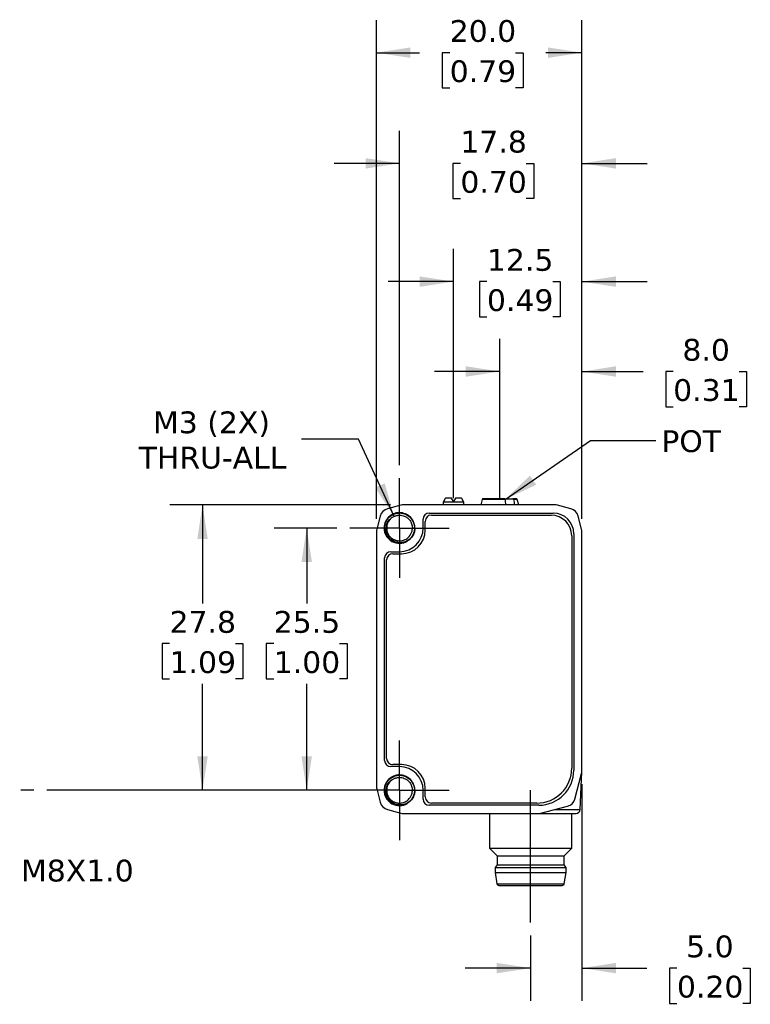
# Model space of a CAD drawing. Header units: millimetres. Extents: x 7 to 546, y 7 to 419.
# Tile 3 of 6: x 122 to 193, y 69 to 165. Entities that reach past the tile are written whole.
import ezdxf

# ---------------------------------------------------------------- set-up
doc = ezdxf.new("R2010")
doc.units = ezdxf.units.MM
doc.linetypes.add('SLD-Center', pattern=[19.05, 15.24, -1.27, 1.27, -1.27])
doc.linetypes.add('SLD-Solid', pattern=[0])
doc.layers.add('CENTER', color=40, linetype='SLD-Center')
doc.layers.add('DIMENSIONS', color=140, linetype='SLD-Solid', lineweight=25)
doc.layers.add('TEXT', color=140, linetype='SLD-Solid', lineweight=25)
doc.styles.add('SLDTEXTSTYLE1', font='VERDANA.TTF')
doc.styles.get("Standard").update_dxf_attribs({"font": 'VERDANA.TTF'})
doc.dimstyles.new('SLDDIMSTYLE0', dxfattribs={"dimtxt": 2.158008, "dimasz": 3.302, "dimexe": 0, "dimexo": 0.0625, "dimgap": 0.539502, "dimtad": 0, "dimtih": 1, "dimtoh": 1, "dimrnd": 1e-09, "dimzin": 12, "dimdsep": 46, "dimtxsty": 'SLDTEXTSTYLE1', "dimsah": 1, "dimcen": 0.09, "dimadec": 0, "dimazin": 3, "dimtfac": 1, "dimtmove": 0, "dimatfit": 0, "dimfxl": 0, "dimfrac": 2, "dimtolj": 1, "dimtzin": 12, "dimarcsym": 0})
doc.dimstyles.new('SLDDIMSTYLE1', dxfattribs={"dimtxt": 2.158008, "dimasz": 3.302, "dimexe": 0, "dimexo": 0.0625, "dimgap": 0.539502, "dimtad": 0, "dimtih": 1, "dimtoh": 1, "dimrnd": 1e-09, "dimzin": 12, "dimdsep": 46, "dimtxsty": 'SLDTEXTSTYLE1', "dimsah": 1, "dimcen": 0.09, "dimadec": 0, "dimazin": 3, "dimtfac": 1, "dimtofl": 0, "dimtmove": 0, "dimatfit": 3, "dimfxl": 0, "dimfrac": 2, "dimtolj": 1, "dimtzin": 12, "dimarcsym": 0})
doc.dimstyles.new('SLDDIMSTYLE2', dxfattribs={"dimtxt": 2.158008, "dimasz": 3.302, "dimexe": 0, "dimexo": 0.0625, "dimgap": 0.539502, "dimtad": 0, "dimtih": 1, "dimtoh": 1, "dimrnd": 1e-09, "dimzin": 4, "dimdsep": 46, "dimtxsty": 'SLDTEXTSTYLE1', "dimsah": 1, "dimcen": 0.09, "dimadec": 0, "dimazin": 1, "dimtfac": 1, "dimtmove": 0, "dimatfit": 0, "dimfxl": 0, "dimfrac": 2, "dimtolj": 1, "dimtzin": 12, "dimarcsym": 0})
doc.dimstyles.new('SLDDIMSTYLE3', dxfattribs={"dimtxt": 2.158008, "dimasz": 3.302, "dimexe": 0, "dimexo": 0.0625, "dimgap": 0.539502, "dimtad": 0, "dimtih": 1, "dimtoh": 1, "dimrnd": 1e-09, "dimzin": 12, "dimdsep": 46, "dimtxsty": 'SLDTEXTSTYLE1', "dimsah": 1, "dimcen": 0, "dimadec": 0, "dimazin": 3, "dimtfac": 1, "dimtofl": 0, "dimtmove": 0, "dimatfit": 3, "dimfxl": 0, "dimfrac": 2, "dimtolj": 1, "dimtzin": 12, "dimarcsym": 0})
doc.dimstyles.new('SLDDIMSTYLE4', dxfattribs={"dimtxt": 2.158008, "dimasz": 3.302, "dimexe": 0, "dimexo": 0.0625, "dimgap": 0.539502, "dimtad": 0, "dimtih": 1, "dimtoh": 1, "dimrnd": 1e-09, "dimzin": 4, "dimdsep": 46, "dimtxsty": 'SLDTEXTSTYLE1', "dimsah": 1, "dimcen": 0.09, "dimadec": 0, "dimazin": 1, "dimtfac": 1, "dimtofl": 0, "dimtmove": 0, "dimatfit": 3, "dimfxl": 0, "dimfrac": 2, "dimtolj": 1, "dimtzin": 12, "dimarcsym": 0})
doc.dimstyles.new('SLDDIMSTYLE5', dxfattribs={"dimtxt": 0.18, "dimasz": 3.302, "dimexe": 0, "dimexo": 0.0625, "dimgap": 0, "dimtad": 0, "dimtih": 1, "dimtoh": 1, "dimdec": 0, "dimrnd": 1e-09, "dimzin": 0, "dimdsep": 46, "dimtxsty": 'Standard', "dimsah": 1, "dimcen": 0.09, "dimadec": 0, "dimazin": 0, "dimtfac": 3.302, "dimtdec": 0, "dimtofl": 0, "dimtmove": 0, "dimatfit": 3, "dimfxl": 0, "dimfrac": 2, "dimtolj": 1, "dimtzin": 0, "dimarcsym": 0})

# ---------------------------------------------------------------- blocks, each defined once
blk = doc.blocks.new('_D_2')
at = {"layer": 'DIMENSIONS'}
for p, q in [((177.089, 90.625), (177.089, 69.549)), ((172.089, 75.887), (172.089, 69.549)), ((172.089, 72.724), (165.739, 72.724)), ((177.089, 72.724), (183.399, 72.724)), ((186.323, 72.724), (185.598, 72.724)), ((185.598, 72.724), (185.598, 69.295)), ((192.735, 72.724), (193.46, 72.724)), ((193.46, 72.724), (193.46, 69.295)), ((185.598, 69.295), (186.323, 69.295)), ((193.46, 69.295), (192.735, 69.295))]:
    blk.add_line(p, q, dxfattribs=at)
for points in [[(172.089, 72.724), (168.787, 73.232), (168.787, 72.216)], [(177.089, 72.724), (180.391, 72.216), (180.391, 73.232)]]:
    blk.add_solid(points, dxfattribs=at)
at = {"layer": 'DIMENSIONS', "char_height": 2.1167, "attachment_point": 1, "style": 'SLDTEXTSTYLE1'}
for s, insert in [('5.0', (187.22, 75.896)), ('0.20', (186.323, 71.983))]:
    blk.add_mtext(s, dxfattribs=dict(at, insert=insert))
blk = doc.blocks.new('_D_3')
at = {"layer": 'DIMENSIONS'}
for p, q in [((169.089, 119.682), (169.089, 133.908)), ((177.089, 116.405), (177.089, 133.908)), ((169.089, 130.733), (162.739, 130.733)), ((177.089, 130.733), (183.033, 130.733)), ((185.957, 130.733), (185.233, 130.733)), ((185.233, 130.733), (185.233, 127.303)), ((192.37, 130.733), (193.095, 130.733)), ((193.095, 130.733), (193.095, 127.303)), ((185.233, 127.303), (185.957, 127.303)), ((193.095, 127.303), (192.37, 127.303))]:
    blk.add_line(p, q, dxfattribs=at)
for points in [[(169.089, 130.733), (165.787, 131.241), (165.787, 130.225)], [(177.089, 130.733), (180.391, 130.225), (180.391, 131.241)]]:
    blk.add_solid(points, dxfattribs=at)
at = {"layer": 'DIMENSIONS', "char_height": 2.1167, "attachment_point": 1, "style": 'SLDTEXTSTYLE1'}
for s, insert in [('8.0', (186.855, 133.905)), ('0.31', (185.957, 129.992))]:
    blk.add_mtext(s, dxfattribs=dict(at, insert=insert))
blk = doc.blocks.new('_D_4')
at = {"layer": 'DIMENSIONS'}
for p, q in [((164.589, 119.682), (164.589, 142.648)), ((177.089, 116.405), (177.089, 142.648)), ((164.589, 139.473), (158.239, 139.473)), ((167.842, 139.473), (167.117, 139.473)), ((167.117, 139.473), (167.117, 136.043)), ((174.255, 139.473), (174.979, 139.473)), ((174.979, 139.473), (174.979, 136.043)), ((177.089, 139.473), (183.439, 139.473)), ((167.117, 136.043), (167.842, 136.043)), ((174.979, 136.043), (174.255, 136.043))]:
    blk.add_line(p, q, dxfattribs=at)
for points in [[(164.589, 139.473), (161.287, 139.981), (161.287, 138.965)], [(177.089, 139.473), (180.391, 138.965), (180.391, 139.981)]]:
    blk.add_solid(points, dxfattribs=at)
at = {"layer": 'DIMENSIONS', "char_height": 2.1167, "attachment_point": 1, "style": 'SLDTEXTSTYLE1'}
for s, insert in [('12.5', (167.842, 142.645)), ('0.49', (167.842, 138.732))]:
    blk.add_mtext(s, dxfattribs=dict(at, insert=insert))
blk = doc.blocks.new('_D_5')
at = {"layer": 'DIMENSIONS'}
for p, q in [((155.36, 124.16), (149.803, 124.16)), ((158.817, 116.65), (155.36, 124.16))]:
    blk.add_line(p, q, dxfattribs=at)
blk.add_solid([(158.817, 116.65), (157.897, 119.862), (156.975, 119.437)], dxfattribs=at)
at = {"layer": 'DIMENSIONS', "char_height": 2.1167, "attachment_point": 1, "style": 'SLDTEXTSTYLE1'}
for s, insert in [('M3 (2X)', (135.365, 126.849)), ('THRU-ALL', (133.971, 123.419))]:
    blk.add_mtext(s, dxfattribs=dict(at, insert=insert))
blk = doc.blocks.new('_D_6')
at = {"layer": 'DIMENSIONS'}
for p, q in [((153.229, 115.515), (147.137, 115.515)), ((150.312, 115.515), (150.312, 108.189)), ((147.106, 104.276), (146.381, 104.276)), ((146.381, 104.276), (146.381, 100.846)), ((153.519, 104.276), (154.243, 104.276)), ((154.243, 104.276), (154.243, 100.846)), ((146.381, 100.846), (147.106, 100.846)), ((154.243, 100.846), (153.519, 100.846)), ((150.312, 90.015), (150.312, 100.363)), ((153.229, 90.015), (147.137, 90.015))]:
    blk.add_line(p, q, dxfattribs=at)
for points in [[(150.312, 115.515), (149.804, 112.213), (150.82, 112.213)], [(150.312, 90.015), (150.82, 93.317), (149.804, 93.317)]]:
    blk.add_solid(points, dxfattribs=at)
at = {"layer": 'DIMENSIONS', "char_height": 2.1167, "attachment_point": 1, "style": 'SLDTEXTSTYLE1'}
for s, insert in [('25.5', (147.106, 107.447)), ('1.00', (147.106, 103.534))]:
    blk.add_mtext(s, dxfattribs=dict(at, insert=insert))
blk = doc.blocks.new('_D_7')
at = {"layer": 'DIMENSIONS'}
for p, q in [((158.449, 117.765), (137.006, 117.765)), ((140.181, 117.765), (140.181, 108.189)), ((136.975, 104.276), (136.25, 104.276)), ((136.25, 104.276), (136.25, 100.846)), ((143.388, 104.276), (144.112, 104.276)), ((144.112, 104.276), (144.112, 100.846)), ((136.25, 100.846), (136.975, 100.846)), ((144.112, 100.846), (143.388, 100.846)), ((140.181, 90.015), (140.181, 100.363)), ((153.229, 90.015), (137.006, 90.015))]:
    blk.add_line(p, q, dxfattribs=at)
for points in [[(140.181, 117.765), (139.673, 114.463), (140.689, 114.463)], [(140.181, 90.015), (140.689, 93.317), (139.673, 93.317)]]:
    blk.add_solid(points, dxfattribs=at)
at = {"layer": 'DIMENSIONS', "char_height": 2.1167, "attachment_point": 1, "style": 'SLDTEXTSTYLE1'}
for s, insert in [('27.8', (136.975, 107.447)), ('1.09', (136.975, 103.534))]:
    blk.add_mtext(s, dxfattribs=dict(at, insert=insert))
blk = doc.blocks.new('_D_8')
at = {"layer": 'DIMENSIONS'}
for p, q in [((159.339, 121.625), (159.339, 154.146)), ((177.089, 116.405), (177.089, 154.146)), ((159.339, 150.971), (152.989, 150.971)), ((165.26, 150.971), (164.536, 150.971)), ((164.536, 150.971), (164.536, 147.541)), ((171.673, 150.971), (172.398, 150.971)), ((172.398, 150.971), (172.398, 147.541)), ((177.089, 150.971), (183.439, 150.971)), ((164.536, 147.541), (165.26, 147.541)), ((172.398, 147.541), (171.673, 147.541))]:
    blk.add_line(p, q, dxfattribs=at)
for points in [[(159.339, 150.971), (156.037, 151.479), (156.037, 150.463)], [(177.089, 150.971), (180.391, 150.463), (180.391, 151.479)]]:
    blk.add_solid(points, dxfattribs=at)
at = {"layer": 'DIMENSIONS', "char_height": 2.1167, "attachment_point": 1, "style": 'SLDTEXTSTYLE1'}
for s, insert in [('17.8', (165.26, 154.143)), ('0.70', (165.26, 150.23))]:
    blk.add_mtext(s, dxfattribs=dict(at, insert=insert))
blk = doc.blocks.new('_D_9')
at = {"layer": 'DIMENSIONS'}
for p, q in [((157.089, 116.405), (157.089, 164.907)), ((177.089, 116.405), (177.089, 164.907)), ((157.089, 161.732), (161.298, 161.732)), ((164.222, 161.732), (163.497, 161.732)), ((163.497, 161.732), (163.497, 158.302)), ((170.635, 161.732), (171.359, 161.732)), ((171.359, 161.732), (171.359, 158.302)), ((177.089, 161.732), (173.559, 161.732)), ((163.497, 158.302), (164.222, 158.302)), ((171.359, 158.302), (170.635, 158.302))]:
    blk.add_line(p, q, dxfattribs=at)
for points in [[(157.089, 161.732), (160.391, 161.224), (160.391, 162.24)], [(177.089, 161.732), (173.787, 162.24), (173.787, 161.224)]]:
    blk.add_solid(points, dxfattribs=at)
at = {"layer": 'DIMENSIONS', "char_height": 2.1167, "attachment_point": 1, "style": 'SLDTEXTSTYLE1'}
for s, insert in [('20.0', (164.222, 164.904)), ('0.79', (164.222, 160.991))]:
    blk.add_mtext(s, dxfattribs=dict(at, insert=insert))
blk = doc.blocks.new('SW_CENTERMARKSYMBOL_0')
at = {"layer": 'CENTER', "color": 0}
for p, q in [((0, 2.54), (0, 4.84)), ((0, 0), (0, 2.54)), ((-2.54, 0), (-4.84, 0)), ((0, 0), (-2.54, 0)), ((0, 0), (0, -2.54)), ((0, 0), (2.54, 0)), ((2.54, 0), (4.84, 0)), ((0, -2.54), (0, -4.84))]:
    blk.add_line(p, q, dxfattribs=at)
blk = doc.blocks.new('SW_CENTERMARKSYMBOL_1')
at = {"layer": 'CENTER', "color": 0}
for p, q in [((0, 2.54), (0, 4.84)), ((0, 0), (0, 2.54)), ((-2.54, 0), (-4.84, 0)), ((0, 0), (-2.54, 0)), ((0, 0), (0, -2.54)), ((0, 0), (2.54, 0)), ((2.54, 0), (4.84, 0)), ((0, -2.54), (0, -4.84))]:
    blk.add_line(p, q, dxfattribs=at)

msp = doc.modelspace()

# ---------------------------------------------------------------- linework, layer by layer
for p, q in [((174.459, 117.765), (159.719, 117.765)), ((163.612, 118.085), (163.589, 118.04)), ((163.589, 118.04), (163.589, 117.765)), ((164.589, 118.04), (163.589, 118.04)), ((164.399, 118.415), (163.802, 118.415)), ((164.589, 118.085), (164.399, 118.415)), ((164.779, 118.415), (164.589, 118.085)), ((165.589, 118.04), (164.589, 118.04)), ((165.377, 118.415), (164.779, 118.415)), ((165.589, 118.04), (165.567, 118.085)), ((165.589, 117.765), (165.589, 118.04)), ((167.38, 118.291), (167.239, 117.765)), ((169.617, 118.291), (167.38, 118.291)), ((169.574, 118.365), (170.378, 118.365)), ((170.798, 118.291), (170.436, 118.291)), ((170.939, 117.765), (170.798, 118.291)), ((159.465, 117.732), (158.175, 117.392)), ((162.239, 116.965), (174.289, 116.965)), ((176.004, 117.392), (174.714, 117.732)), ((157.462, 116.68), (157.122, 115.39)), ((161.639, 115.515), (161.639, 116.365)), ((161.839, 115.315), (161.839, 116.165)), ((162.439, 116.765), (174.089, 116.765)), ((177.056, 115.39), (176.716, 116.68)), ((157.089, 115.135), (157.089, 90.395)), ((157.839, 115.515), (158.017, 115.515)), ((160.813, 115.515), (160.582, 115.515)), ((176.289, 114.965), (176.289, 91.965)), ((177.089, 91.895), (177.089, 115.135)), ((176.089, 114.765), (176.089, 92.165)), ((158.489, 113.215), (159.339, 113.215)), ((158.689, 113.015), (159.539, 113.015)), ((157.889, 92.915), (157.889, 112.615)), ((158.089, 93.115), (158.089, 112.415)), ((159.339, 92.315), (158.489, 92.315)), ((159.539, 92.515), (158.689, 92.515)), ((176.396, 89.167), (177.056, 91.637)), ((176.909, 88.145), (177.085, 91.799)), ((157.122, 90.14), (157.462, 88.85)), ((157.839, 90.015), (158.017, 90.015)), ((160.813, 90.015), (160.582, 90.015)), ((161.639, 89.165), (161.639, 90.015)), ((161.839, 89.365), (161.839, 90.215)), ((158.175, 88.138), (159.465, 87.798)), ((172.889, 88.565), (162.239, 88.565)), ((172.689, 88.765), (162.439, 88.765)), ((172.959, 87.765), (175.676, 88.456)), ((174.457, 88.145), (176.909, 88.145)), ((159.719, 87.765), (172.959, 87.765)), ((168.089, 87.765), (168.089, 84.378)), ((176.089, 84.378), (176.089, 87.765)), ((168.089, 84.378), (168.839, 83.628)), ((168.089, 84.378), (172.089, 84.378)), ((172.089, 84.378), (176.089, 84.378)), ((175.339, 83.628), (176.089, 84.378)), ((168.839, 83.628), (168.839, 82.765)), ((168.839, 83.628), (172.089, 83.628)), ((172.089, 83.628), (175.339, 83.628)), ((175.339, 82.765), (175.339, 83.628)), ((168.839, 82.765), (168.639, 82.515)), ((168.639, 82.515), (168.639, 82.015)), ((168.639, 82.515), (175.539, 82.515)), ((168.839, 82.765), (172.089, 82.765)), ((172.089, 82.765), (175.339, 82.765)), ((175.539, 82.515), (175.339, 82.765)), ((175.539, 82.015), (175.539, 82.515)), ((168.639, 82.015), (168.812, 80.933)), ((168.639, 82.015), (172.089, 82.015)), ((172.089, 82.015), (175.539, 82.015)), ((175.367, 80.933), (175.539, 82.015)), ((168.812, 80.933), (172.089, 80.933)), ((172.089, 80.933), (175.367, 80.933))]:
    msp.add_line(p, q)
for centre, radius, start, end in [((159.719, 116.765), 1, 90, 104.76542), ((167.477, 118.265), 0.1, 90, 165), ((170.702, 118.265), 0.1, 15, 90), ((174.459, 116.765), 1, 75.23458, 90), ((158.429, 116.425), 1, 104.76542, 165.23458), ((162.239, 116.365), 0.6, 90, 180), ((174.289, 114.965), 2, 0, 90), ((175.749, 116.425), 1, 14.76542, 75.23458), ((162.439, 116.165), 0.6, 90, 180), ((174.089, 114.765), 2, 0, 90), ((158.089, 115.135), 1, 165.23458, 180), ((159.339, 115.515), 2.3, 270, 0), ((159.539, 115.315), 2.3, 270, 0), ((176.089, 115.135), 1, 0, 14.76542), ((158.489, 112.615), 0.6, 90, 180), ((158.689, 112.415), 0.6, 90, 180), ((158.489, 92.915), 0.6, 180, 270), ((158.689, 93.115), 0.6, 180, 270), ((159.339, 90.015), 2.3, 0, 90), ((159.539, 90.215), 2.3, 0, 90), ((172.689, 92.165), 3.4, 270, 0), ((172.889, 91.965), 3.4, 270, 0), ((176.089, 91.895), 1, 345.03971, 0), ((158.089, 90.395), 1, 180, 194.76542), ((162.239, 89.165), 0.6, 180, 270), ((162.439, 89.365), 0.6, 180, 270), ((175.429, 89.425), 1, 284.2689, 345.03971), ((158.429, 89.105), 1, 194.76542, 255.23458), ((176.509, 88.165), 0.4, 270, 357.2443), ((159.719, 88.765), 1, 255.23458, 270), ((169.009, 80.965), 0.2, 189.06218, 270), ((175.169, 80.965), 0.2, 270, 350.93782)]:
    msp.add_arc(centre, radius, start, end)
for start_param, end_param in [(0.392739, 0.494934), (5.788251, 5.890446)]:
    msp.add_ellipse((164.589, 111.464), major_axis=(0, 7.523), ratio=0.27347, start_param=start_param, end_param=end_param)
for points, knots in [([(169.559, 118.365), (169.514, 118.365), (169.425, 118.365), (169.288, 118.365), (169.142, 118.365), (168.987, 118.365), (168.827, 118.365), (168.633, 118.365), (168.41, 118.365), (168.168, 118.365), (167.949, 118.365), (167.762, 118.365), (167.617, 118.365), (167.531, 118.365), (167.49, 118.365), (167.475, 118.365), (167.478, 118.365), (167.479, 118.365)], [0, 0, 0, 0, 0.046242, 0.092349, 0.138666, 0.192415, 0.245967, 0.299868, 0.390093, 0.480491, 0.576522, 0.672731, 0.768762, 0.864971, 0.92527, 0.985261, 1, 1, 1, 1]), ([(169.617, 118.291), (169.616, 118.301), (169.613, 118.312), (169.609, 118.321), (169.605, 118.33), (169.601, 118.338), (169.596, 118.344), (169.59, 118.351), (169.584, 118.356), (169.578, 118.36), (169.572, 118.363), (169.566, 118.365), (169.559, 118.365)], [0, 0, 0, 0, 0.0000332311, 0.0000332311, 0.0000332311, 0.0000663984, 0.0000663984, 0.0000663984, 0.0001005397, 0.0001005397, 0.0001005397, 0.0001340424, 0.0001340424, 0.0001340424, 0.0001340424]), ([(170.378, 118.365), (170.385, 118.365), (170.392, 118.363), (170.399, 118.359), (170.406, 118.355), (170.412, 118.349), (170.417, 118.341), (170.423, 118.333), (170.427, 118.324), (170.431, 118.314), (170.433, 118.307), (170.435, 118.299), (170.436, 118.291)], [0, 0, 0, 0, 0.0000365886, 0.0000365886, 0.0000365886, 0.000073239, 0.000073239, 0.000073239, 0.0001088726, 0.0001088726, 0.0001088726, 0.0001340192, 0.0001340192, 0.0001340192, 0.0001340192]), ([(170.7, 118.365), (170.7, 118.365), (170.699, 118.365), (170.677, 118.365), (170.639, 118.365), (170.559, 118.365), (170.454, 118.365), (170.378, 118.365)], [0, 0, 0, 0, 0.132413, 0.2881, 0.443217, 0.599343, 1, 1, 1, 1]), ([(160.827, 115.515), (160.827, 115.709), (160.789, 115.904), (160.641, 116.265), (160.531, 116.43), (160.256, 116.707), (160.091, 116.818), (159.73, 116.968), (159.535, 117.008), (159.144, 117.009), (158.948, 116.97), (158.586, 116.822), (158.42, 116.711), (158.142, 116.435), (158.031, 116.269), (157.88, 115.907), (157.84, 115.711), (157.839, 115.515)], [0, 0, 0, 0, 0.125, 0.125, 0.25, 0.25, 0.375, 0.375, 0.5, 0.5, 0.625, 0.625, 0.75, 0.75, 0.875, 0.875, 1, 1, 1, 1]), ([(160.831, 115.516), (160.823, 115.472), (160.807, 115.376), (160.783, 115.248), (160.749, 115.105), (160.687, 114.924), (160.568, 114.699), (160.346, 114.427), (159.955, 114.144), (159.382, 114.006), (158.778, 114.121), (158.289, 114.44), (157.959, 114.921), (157.823, 115.552), (157.998, 116.257), (158.545, 116.826), (159.303, 117.047), (160.071, 116.861), (160.644, 116.32), (160.798, 115.804), (160.805, 115.518), (160.804, 115.442), (160.794, 115.316), (160.761, 115.141), (160.688, 114.924), (160.554, 114.677), (160.339, 114.424), (160.028, 114.2), (159.618, 114.052), (159.13, 114.035), (158.614, 114.201), (158.156, 114.581), (157.866, 115.161), (157.857, 115.865), (158.202, 116.541), (158.884, 116.988), (159.756, 117.01), (160.542, 116.514), (160.884, 115.662), (160.711, 114.832), (160.203, 114.256), (159.516, 114.004), (158.828, 114.089), (158.276, 114.443), (157.939, 114.963), (157.839, 115.536), (157.95, 116.071), (158.221, 116.502), (158.589, 116.8), (158.997, 116.959), (159.397, 116.995), (159.758, 116.933), (160.062, 116.802), (160.303, 116.63), (160.483, 116.442), (160.609, 116.255), (160.693, 116.083), (160.745, 115.936), (160.774, 115.818), (160.789, 115.733), (160.795, 115.681), (160.819, 115.443), (160.762, 114.998), (160.413, 114.455), (159.895, 114.115), (159.309, 114.013), (158.754, 114.134), (158.303, 114.436), (158, 114.855), (157.861, 115.327), (157.878, 115.793), (158.026, 116.209), (158.272, 116.545), (158.58, 116.786), (158.916, 116.932), (159.253, 116.99), (159.569, 116.972), (159.851, 116.897), (160.091, 116.78), (160.289, 116.639), (160.443, 116.485), (160.56, 116.331), (160.645, 116.185), (160.704, 116.052), (160.743, 115.939), (160.767, 115.846), (160.781, 115.776), (160.789, 115.729), (160.792, 115.706), (160.793, 115.698)], [0, 0, 0, 0, 0.003705, 0.008005, 0.01076, 0.015876, 0.02373, 0.031582, 0.044639, 0.062829, 0.078461, 0.094093, 0.109725, 0.125357, 0.146096, 0.166835, 0.187574, 0.208313, 0.229052, 0.249791, 0.250489, 0.25258, 0.256066, 0.260943, 0.267213, 0.27487, 0.283916, 0.294344, 0.306154, 0.319343, 0.333904, 0.349835, 0.36713, 0.385784, 0.405792, 0.427147, 0.449844, 0.473875, 0.499234, 0.520394, 0.540634, 0.559951, 0.578344, 0.595809, 0.612344, 0.627947, 0.642615, 0.656346, 0.669137, 0.680988, 0.691899, 0.701865, 0.710886, 0.718961, 0.726089, 0.732268, 0.737499, 0.741779, 0.745108, 0.747487, 0.748915, 0.749391, 0.767258, 0.784471, 0.801031, 0.816935, 0.832183, 0.846774, 0.860707, 0.873982, 0.886597, 0.898549, 0.90984, 0.920469, 0.930434, 0.939735, 0.948373, 0.956344, 0.963649, 0.970289, 0.976261, 0.981567, 0.986205, 0.990175, 0.993477, 0.996111, 0.998076, 0.999372, 1, 1, 1, 1]), ([(158.017, 115.515), (158.029, 115.749), (158.105, 115.977), (158.358, 116.358), (158.534, 116.511), (158.734, 116.608)], [0, 0, 0, 0, 0.5, 0.5, 1, 1, 1, 1]), ([(158.615, 116.529), (158.56, 116.488), (158.44, 116.396), (158.294, 116.213), (158.178, 115.996), (158.103, 115.76), (158.094, 115.596), (158.089, 115.515)], [0, 0, 0, 0, 0.173501, 0.380126, 0.586751, 0.793375, 1, 1, 1, 1]), ([(158.734, 116.608), (158.767, 116.626), (158.833, 116.66), (158.936, 116.699), (159.038, 116.729), (159.14, 116.75), (159.24, 116.762), (159.463, 116.771), (159.764, 116.714), (160.05, 116.554), (160.223, 116.405), (160.344, 116.266), (160.446, 116.106), (160.526, 115.925), (160.579, 115.725), (160.586, 115.586), (160.589, 115.515)], [0, 0, 0, 0, 0.043524, 0.085902, 0.127134, 0.16722, 0.20616, 0.243954, 0.425304, 0.550569, 0.619315, 0.689378, 0.762478, 0.838615, 0.917789, 1, 1, 1, 1]), ([(157.839, 115.515), (157.84, 115.25), (157.912, 114.986), (158.18, 114.531), (158.375, 114.34), (158.836, 114.083), (159.1, 114.016), (159.627, 114.026), (159.888, 114.103), (160.113, 114.24)], [0, 0, 0, 0, 0.25, 0.25, 0.5, 0.5, 0.75, 0.75, 1, 1, 1, 1]), ([(160.099, 114.262), (159.872, 114.138), (159.615, 114.078), (159.11, 114.093), (158.864, 114.17), (158.447, 114.431), (158.278, 114.617), (158.057, 115.042), (158.006, 115.282), (158.017, 115.515)], [0, 0, 0, 0, 0.25, 0.25, 0.5, 0.5, 0.75, 0.75, 1, 1, 1, 1]), ([(158.089, 115.515), (158.09, 115.476), (158.093, 115.399), (158.109, 115.287), (158.134, 115.179), (158.167, 115.076), (158.208, 114.979), (158.256, 114.888), (158.309, 114.804), (158.367, 114.727), (158.429, 114.656), (158.494, 114.592), (158.561, 114.535), (158.63, 114.484), (158.699, 114.44), (158.769, 114.401), (158.839, 114.368), (158.908, 114.341), (158.975, 114.318), (159.041, 114.3), (159.105, 114.286), (159.167, 114.276), (159.227, 114.269), (159.284, 114.266), (159.448, 114.262), (159.729, 114.305), (160.142, 114.513), (160.431, 114.851), (160.55, 115.178), (160.587, 115.371), (160.594, 115.47), (160.597, 115.516)], [0, 0, 0, 0, 0.029688, 0.05866, 0.086915, 0.114447, 0.141258, 0.167353, 0.192731, 0.21739, 0.241327, 0.264543, 0.287041, 0.308822, 0.329884, 0.350226, 0.369847, 0.388746, 0.406927, 0.424389, 0.441133, 0.457158, 0.472463, 0.487046, 0.500909, 0.598279, 0.700481, 0.849397, 0.924404, 0.964914, 1, 1, 1, 1]), ([(160.83, 115.515), (160.831, 115.498), (160.833, 115.466), (160.834, 115.402), (160.826, 115.29), (160.795, 115.147), (160.734, 114.965), (160.645, 114.784), (160.519, 114.604), (160.38, 114.459), (160.24, 114.346), (160.144, 114.289), (160.099, 114.262)], [0, 0, 0, 0, 0.03269, 0.063861, 0.127234, 0.252929, 0.350796, 0.503376, 0.648832, 0.780013, 0.897039, 1, 1, 1, 1]), ([(160.827, 90.015), (160.827, 90.209), (160.789, 90.404), (160.641, 90.765), (160.531, 90.93), (160.256, 91.207), (160.091, 91.318), (159.73, 91.468), (159.535, 91.508), (159.144, 91.509), (158.948, 91.47), (158.586, 91.322), (158.42, 91.211), (158.142, 90.935), (158.031, 90.769), (157.88, 90.407), (157.84, 90.211), (157.839, 90.015)], [0, 0, 0, 0, 0.125, 0.125, 0.25, 0.25, 0.375, 0.375, 0.5, 0.5, 0.625, 0.625, 0.75, 0.75, 0.875, 0.875, 1, 1, 1, 1]), ([(160.831, 90.016), (160.823, 89.972), (160.807, 89.876), (160.783, 89.748), (160.749, 89.605), (160.687, 89.424), (160.568, 89.199), (160.346, 88.927), (159.955, 88.644), (159.382, 88.506), (158.778, 88.621), (158.289, 88.94), (157.959, 89.421), (157.823, 90.052), (157.998, 90.757), (158.545, 91.326), (159.303, 91.547), (160.071, 91.361), (160.644, 90.82), (160.798, 90.304), (160.805, 90.018), (160.804, 89.942), (160.794, 89.816), (160.761, 89.641), (160.688, 89.424), (160.554, 89.177), (160.339, 88.924), (160.028, 88.7), (159.618, 88.552), (159.13, 88.535), (158.614, 88.701), (158.156, 89.081), (157.866, 89.661), (157.857, 90.365), (158.202, 91.041), (158.884, 91.488), (159.756, 91.51), (160.542, 91.014), (160.884, 90.162), (160.711, 89.332), (160.203, 88.756), (159.516, 88.504), (158.828, 88.589), (158.276, 88.943), (157.939, 89.463), (157.839, 90.036), (157.95, 90.571), (158.221, 91.002), (158.589, 91.3), (158.997, 91.459), (159.397, 91.495), (159.758, 91.433), (160.062, 91.302), (160.303, 91.13), (160.483, 90.942), (160.609, 90.755), (160.693, 90.583), (160.745, 90.436), (160.774, 90.318), (160.789, 90.233), (160.795, 90.181), (160.819, 89.943), (160.762, 89.498), (160.413, 88.955), (159.895, 88.615), (159.309, 88.513), (158.754, 88.634), (158.303, 88.936), (158, 89.355), (157.861, 89.827), (157.878, 90.293), (158.026, 90.709), (158.272, 91.045), (158.58, 91.286), (158.916, 91.432), (159.253, 91.49), (159.569, 91.472), (159.851, 91.397), (160.091, 91.28), (160.289, 91.139), (160.443, 90.985), (160.56, 90.831), (160.645, 90.685), (160.704, 90.552), (160.743, 90.439), (160.767, 90.346), (160.781, 90.276), (160.789, 90.229), (160.792, 90.206), (160.793, 90.198)], [0, 0, 0, 0, 0.003705, 0.008005, 0.01076, 0.015876, 0.02373, 0.031582, 0.044639, 0.062829, 0.078461, 0.094093, 0.109725, 0.125357, 0.146096, 0.166835, 0.187574, 0.208313, 0.229052, 0.249791, 0.250489, 0.25258, 0.256066, 0.260943, 0.267213, 0.27487, 0.283916, 0.294344, 0.306154, 0.319343, 0.333904, 0.349835, 0.36713, 0.385784, 0.405792, 0.427147, 0.449844, 0.473875, 0.499234, 0.520394, 0.540634, 0.559951, 0.578344, 0.595809, 0.612344, 0.627947, 0.642615, 0.656346, 0.669137, 0.680988, 0.691899, 0.701865, 0.710886, 0.718961, 0.726089, 0.732268, 0.737499, 0.741779, 0.745108, 0.747487, 0.748915, 0.749391, 0.767258, 0.784471, 0.801031, 0.816935, 0.832183, 0.846774, 0.860707, 0.873982, 0.886597, 0.898549, 0.90984, 0.920469, 0.930434, 0.939735, 0.948373, 0.956344, 0.963649, 0.970289, 0.976261, 0.981567, 0.986205, 0.990175, 0.993477, 0.996111, 0.998076, 0.999372, 1, 1, 1, 1]), ([(158.017, 90.015), (158.029, 90.249), (158.105, 90.477), (158.358, 90.858), (158.534, 91.011), (158.734, 91.108)], [0, 0, 0, 0, 0.5, 0.5, 1, 1, 1, 1]), ([(158.615, 91.029), (158.56, 90.988), (158.44, 90.896), (158.294, 90.713), (158.178, 90.496), (158.103, 90.26), (158.094, 90.096), (158.089, 90.015)], [0, 0, 0, 0, 0.173501, 0.380126, 0.586751, 0.793375, 1, 1, 1, 1]), ([(158.734, 91.108), (158.767, 91.126), (158.833, 91.16), (158.936, 91.199), (159.038, 91.229), (159.14, 91.25), (159.24, 91.262), (159.463, 91.271), (159.764, 91.214), (160.05, 91.054), (160.223, 90.905), (160.344, 90.766), (160.446, 90.606), (160.526, 90.425), (160.579, 90.225), (160.586, 90.086), (160.589, 90.015)], [0, 0, 0, 0, 0.043524, 0.085902, 0.127134, 0.16722, 0.20616, 0.243954, 0.425304, 0.550569, 0.619315, 0.689378, 0.762478, 0.838615, 0.917789, 1, 1, 1, 1]), ([(157.839, 90.015), (157.84, 89.75), (157.912, 89.486), (158.18, 89.031), (158.375, 88.84), (158.836, 88.583), (159.1, 88.516), (159.627, 88.526), (159.888, 88.603), (160.113, 88.74)], [0, 0, 0, 0, 0.25, 0.25, 0.5, 0.5, 0.75, 0.75, 1, 1, 1, 1]), ([(160.099, 88.762), (159.872, 88.638), (159.615, 88.578), (159.11, 88.593), (158.864, 88.67), (158.447, 88.931), (158.278, 89.117), (158.057, 89.542), (158.006, 89.782), (158.017, 90.015)], [0, 0, 0, 0, 0.25, 0.25, 0.5, 0.5, 0.75, 0.75, 1, 1, 1, 1]), ([(158.089, 90.015), (158.09, 89.976), (158.093, 89.899), (158.109, 89.787), (158.134, 89.679), (158.167, 89.576), (158.208, 89.479), (158.256, 89.388), (158.309, 89.304), (158.367, 89.227), (158.429, 89.156), (158.494, 89.092), (158.561, 89.035), (158.63, 88.984), (158.699, 88.94), (158.769, 88.901), (158.839, 88.868), (158.908, 88.841), (158.975, 88.818), (159.041, 88.8), (159.105, 88.786), (159.167, 88.776), (159.227, 88.769), (159.284, 88.766), (159.448, 88.762), (159.729, 88.805), (160.142, 89.013), (160.431, 89.351), (160.55, 89.678), (160.587, 89.871), (160.594, 89.97), (160.597, 90.016)], [0, 0, 0, 0, 0.029688, 0.05866, 0.086915, 0.114447, 0.141258, 0.167353, 0.192731, 0.21739, 0.241327, 0.264543, 0.287041, 0.308822, 0.329884, 0.350226, 0.369847, 0.388746, 0.406927, 0.424389, 0.441133, 0.457158, 0.472463, 0.487046, 0.500909, 0.598279, 0.700481, 0.849397, 0.924404, 0.964914, 1, 1, 1, 1]), ([(160.83, 90.015), (160.831, 89.998), (160.833, 89.966), (160.834, 89.902), (160.826, 89.79), (160.795, 89.647), (160.734, 89.465), (160.645, 89.284), (160.519, 89.104), (160.38, 88.959), (160.24, 88.846), (160.144, 88.789), (160.099, 88.762)], [0, 0, 0, 0, 0.0326899, 0.0638605, 0.1272338, 0.2529295, 0.3507965, 0.5033757, 0.6488318, 0.7800126, 0.8970389, 1, 1, 1, 1]), ([(172.959, 87.765), (173.025, 87.765), (173.155, 87.765), (173.347, 87.765), (173.537, 87.765), (173.723, 87.765), (173.907, 87.765), (174.243, 87.765), (174.709, 87.765), (175.28, 87.765), (175.783, 87.765), (176.116, 87.765), (176.314, 87.765), (176.413, 87.765), (176.472, 87.765), (176.504, 87.765), (176.507, 87.765), (176.509, 87.765)], [0, 0, 0, 0, 0.033002, 0.065874, 0.098683, 0.131496, 0.164382, 0.197407, 0.315478, 0.433635, 0.569549, 0.70555, 0.778352, 0.851241, 0.900828, 0.950337, 1, 1, 1, 1]), ([(169.009, 80.765), (169.01, 80.765), (169.012, 80.765), (169.023, 80.765), (169.042, 80.765), (169.069, 80.765), (169.119, 80.765), (169.21, 80.765), (169.362, 80.765), (169.548, 80.765), (169.824, 80.765), (170.205, 80.765), (170.704, 80.765), (171.321, 80.765), (172.089, 80.765), (172.857, 80.765), (173.474, 80.765), (173.973, 80.765), (174.355, 80.765), (174.63, 80.765), (174.816, 80.765), (174.969, 80.765), (175.07, 80.765), (175.13, 80.765), (175.163, 80.765), (175.167, 80.765), (175.169, 80.765)], [0, 0, 0, 0, 0.015875, 0.0317, 0.047514, 0.063356, 0.079266, 0.117664, 0.156115, 0.192339, 0.228616, 0.29535, 0.352571, 0.409855, 0.500007, 0.59016, 0.647381, 0.704665, 0.771399, 0.807622, 0.8439, 0.882297, 0.920748, 0.947172, 0.973528, 1, 1, 1, 1])]:
    msp.add_open_spline(points, degree=3, knots=knots)
for points in [[(169.701, 117.765), (169.673, 117.94), (169.645, 118.115), (169.617, 118.291)], [(170.436, 118.291), (170.465, 118.115), (170.493, 117.94), (170.521, 117.765)]]:
    msp.add_open_spline(points, degree=3)
at = {"layer": 'CENTER'}
for p, q in [((159.339, 90.015), (97.984, 90.015)), ((172.089, 77.157), (172.089, 90.015))]:
    msp.add_line(p, q, dxfattribs=at)
at = {"layer": 'DIMENSIONS'}
for p, q in [((164.589, 118.412), (164.589, 120.21)), ((169.089, 118.412), (169.089, 120.21))]:
    msp.add_line(p, q, dxfattribs=at)

# ---------------------------------------------------------------- block references
at = {"layer": 'CENTER'}
for name, p in [('SW_CENTERMARKSYMBOL_0', (159.339, 115.515)), ('SW_CENTERMARKSYMBOL_1', (159.339, 90.015))]:
    msp.add_blockref(name, p, dxfattribs=at)

# ---------------------------------------------------------------- texts
at = {"layer": 'TEXT', "char_height": 2.1167, "attachment_point": 1, "style": 'SLDTEXTSTYLE1'}
for s, insert in [('POT', (184.802, 125.019)), ('M8X1.0', (122.528, 83.266))]:
    msp.add_mtext(s, dxfattribs=dict(at, insert=insert))

# ---------------------------------------------------------------- dimensions: what is measured, and where the dimension line sits
at = {"layer": 'DIMENSIONS'}
for base, p1, p2, dimstyle, picture, middle in [((177.089, 161.732), (157.089, 115.135), (177.089, 115.135), 'SLDDIMSTYLE4', '_D_9', (167.428, 161.732)), ((159.339, 150.971), (177.089, 115.135), (159.339, 120.355), 'SLDDIMSTYLE0', '_D_8', (168.467, 150.971)), ((177.089, 139.473), (164.589, 118.412), (177.089, 115.135), 'SLDDIMSTYLE0', '_D_4', (171.048, 139.473)), ((177.089, 130.733), (169.089, 118.412), (177.089, 115.135), 'SLDDIMSTYLE2', '_D_3', (189.164, 130.733)), ((177.089, 72.724), (172.089, 77.157), (177.089, 91.895), 'SLDDIMSTYLE2', '_D_2', (189.529, 72.724))]:
    dim = msp.add_linear_dim(base=base, p1=p1, p2=p2, dimstyle=dimstyle, dxfattribs=at)
    dim.commit()
    dim.dimension.update_dxf_attribs({"geometry": picture, "text_midpoint": middle, "dimtype": 160})
dim = msp.add_radius_dim(center=(159.339, 115.515), mpoint=(158.817, 116.65), text='M3 (2X)\\PTHRU-ALL', dimstyle='SLDDIMSTYLE3', dxfattribs=at)
dim.commit()
dim.dimension.update_dxf_attribs({"geometry": '_D_5', "text_midpoint": (141.094, 124.16), "dimtype": 164})
for base, p1, p2, picture, middle in [((140.181, 90.015), (159.719, 117.765), (154.499, 90.015), '_D_7', (140.181, 104.276)), ((150.312, 115.515), (154.499, 90.015), (154.499, 115.515), '_D_6', (150.312, 104.276))]:
    dim = msp.add_linear_dim(base=base, p1=p1, p2=p2, angle=90, dimstyle='SLDDIMSTYLE1', dxfattribs=at)
    dim.commit()
    dim.dimension.update_dxf_attribs({"geometry": picture, "text_midpoint": middle, "dimtype": 160})

# ---------------------------------------------------------------- leaders
at = {"layer": 'TEXT'}
msp.add_leader([(169.617, 118.291), (177.908, 124.029), (184.258, 124.029)], dimstyle='SLDDIMSTYLE5', dxfattribs=at)

doc.saveas('drawing.dxf')
